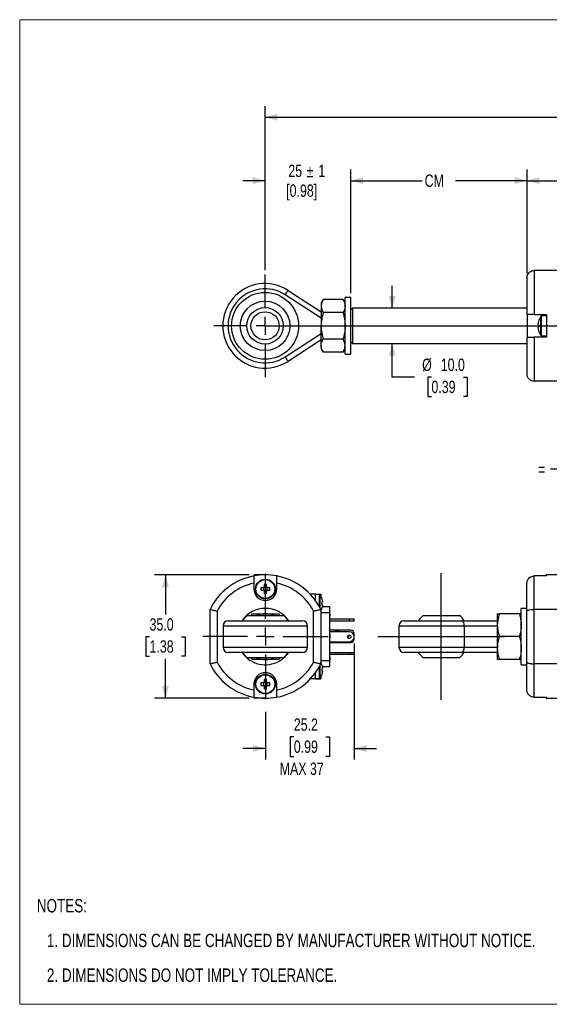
# Model space of a CAD drawing. Header units: millimetres. Extents: x 0 to 432, y 0 to 279.
# Tile 1 of 4: x 0 to 150, y 0 to 279. Entities that reach past the tile are written whole.
import ezdxf

# ---------------------------------------------------------------- set-up
doc = ezdxf.new("R2010")
doc.units = ezdxf.units.MM
doc.linetypes.add('CENTERX2', pattern=[20.32, 12.7, -2.54, 2.54, -2.54])
doc.layers.add('CENTER', color=40, linetype='CENTERX2')
doc.layers.add('DIMENSIONS', color=140, linetype='Continuous', lineweight=25)
doc.layers.add('TEXT', color=140, linetype='Continuous', lineweight=25)
doc.styles.add('SLDTEXTSTYLE0', font='TXT', dxfattribs={"width": 0.75})
doc.dimstyles.new('SLDDIMSTYLE0', dxfattribs={"dimtxt": 3.5, "dimasz": 3.5, "dimexe": 0, "dimexo": 0.0625, "dimgap": 0.875, "dimtad": 0, "dimtih": 1, "dimtoh": 1, "dimdec": 1, "dimrnd": 1e-09, "dimzin": 12, "dimdsep": 46, "dimtxsty": 'SLDTEXTSTYLE0', "dimsah": 1, "dimcen": 0.09, "dimadec": 0, "dimazin": 3, "dimtfac": 1, "dimtdec": 1, "dimtofl": 0, "dimtmove": 0, "dimatfit": 3, "dimfxl": 0, "dimfrac": 2, "dimtolj": 1, "dimtzin": 12, "dimarcsym": 0})
doc.dimstyles.new('SLDDIMSTYLE2', dxfattribs={"dimtxt": 3.5, "dimasz": 3.5, "dimexe": 0, "dimexo": 0.0625, "dimgap": 0.875, "dimtad": 0, "dimtih": 1, "dimtoh": 1, "dimdec": 1, "dimrnd": 1e-09, "dimzin": 4, "dimdsep": 46, "dimtxsty": 'SLDTEXTSTYLE0', "dimsah": 1, "dimcen": 0.09, "dimadec": 0, "dimazin": 1, "dimtfac": 1, "dimtdec": 1, "dimtmove": 0, "dimatfit": 0, "dimfxl": 0, "dimfrac": 2, "dimtolj": 1, "dimtzin": 12, "dimarcsym": 0})
doc.dimstyles.new('SLDDIMSTYLE4', dxfattribs={"dimtxt": 3.5, "dimasz": 3.5, "dimexe": 0, "dimexo": 0.0625, "dimgap": 0.875, "dimtad": 0, "dimtih": 1, "dimtoh": 1, "dimdec": 1, "dimrnd": 1e-09, "dimzin": 4, "dimdsep": 46, "dimtxsty": 'SLDTEXTSTYLE0', "dimsah": 1, "dimcen": 0.09, "dimadec": 0, "dimazin": 1, "dimtfac": 1, "dimtdec": 1, "dimtofl": 0, "dimtmove": 0, "dimatfit": 3, "dimfxl": 0, "dimfrac": 2, "dimtolj": 1, "dimtzin": 12, "dimarcsym": 0})
doc.dimstyles.new('SLDDIMSTYLE5', dxfattribs={"dimtxt": 3.5, "dimasz": 3.5, "dimexe": 0, "dimexo": 0.0625, "dimgap": 0.875, "dimtad": 0, "dimtih": 1, "dimtoh": 1, "dimdec": 1, "dimrnd": 1e-09, "dimzin": 12, "dimdsep": 46, "dimtxsty": 'SLDTEXTSTYLE0', "dimsah": 1, "dimcen": 0.09, "dimadec": 0, "dimazin": 3, "dimtfac": 1, "dimtdec": 1, "dimtmove": 0, "dimatfit": 0, "dimfxl": 0, "dimfrac": 2, "dimtolj": 1, "dimtzin": 12, "dimarcsym": 0})

# ---------------------------------------------------------------- blocks, each defined once
blk = doc.blocks.new('SW_NOTE_0_6')
at = {"layer": 'TEXT', "color": 0, "char_height": 3.81, "attachment_point": 1, "style": 'SLDTEXTSTYLE0'}
for s, insert in [('NOTES:', (0, 4.91)), ('1. DIMENSIONS CAN BE CHANGED BY MANUFACTURER WITHOUT NOTICE.', (2.86, -4.94)), ('2. DIMENSIONS DO NOT IMPLY TOLERANCE.', (2.86, -14.79))]:
    blk.add_mtext(s, dxfattribs=dict(at, insert=insert))
blk = doc.blocks.new('SW_BROKEN_VIEW_0')
at = {"color": 0}
for p, q in [((0, 0), (0, 35.99)), ((262.6, 36.15), (262.6, -0.17)), ((262.6, 30.22), (262.6, 5.77)), ((-17.99, 17.99), (17.99, 17.99)), ((244.44, 17.99), (280.76, 17.99)), ((262.6, 17.99), (257.55, -4.81)), ((262.6, 17.99), (267.66, -4.81))]:
    blk.add_line(p, q, dxfattribs=at)
blk = doc.blocks.new('_D_6')
at = {"layer": 'DIMENSIONS'}
for p, q in [((65.11, 121.85), (38.19, 121.85)), ((41.36, 121.85), (41.36, 110.64)), ((36.83, 104.32), (35.77, 104.32)), ((35.77, 104.32), (35.77, 98.77)), ((45.89, 104.32), (46.95, 104.32)), ((46.95, 104.32), (46.95, 98.77)), ((35.77, 98.77), (36.83, 98.77)), ((41.36, 86.85), (41.36, 98.05)), ((46.95, 98.77), (45.89, 98.77)), ((65.11, 86.85), (38.19, 86.85))]:
    blk.add_line(p, q, dxfattribs=at)
for points in [[(41.36, 121.85), (40.36, 118.35), (42.36, 118.35)], [(41.36, 86.85), (42.36, 90.35), (40.36, 90.35)]]:
    blk.add_solid(points, dxfattribs=at)
at = {"layer": 'DIMENSIONS', "char_height": 3.5, "attachment_point": 1, "style": 'SLDTEXTSTYLE0'}
for s, insert in [('35.0', (36.83, 109.54)), ('1.38', (36.83, 103.28))]:
    blk.add_mtext(s, dxfattribs=dict(at, insert=insert))
blk = doc.blocks.new('_D_7')
at = {"layer": 'DIMENSIONS'}
for p, q in [((94.88, 102.38), (94.88, 69.44)), ((69.68, 83.04), (69.68, 69.44)), ((77.75, 75.9), (76.68, 75.9)), ((76.68, 75.9), (76.68, 70.35)), ((86.8, 75.9), (87.87, 75.9)), ((87.87, 75.9), (87.87, 70.35)), ((69.68, 72.61), (63.33, 72.61)), ((76.68, 70.35), (77.75, 70.35)), ((87.87, 70.35), (86.8, 70.35)), ((94.88, 72.61), (101.23, 72.61))]:
    blk.add_line(p, q, dxfattribs=at)
for points in [[(69.68, 72.61), (66.18, 73.61), (66.18, 71.61)], [(94.88, 72.61), (98.38, 71.61), (98.38, 73.61)]]:
    blk.add_solid(points, dxfattribs=at)
at = {"layer": 'DIMENSIONS', "char_height": 3.5, "attachment_point": 1, "style": 'SLDTEXTSTYLE0'}
for s, insert in [('25.2', (77.75, 81.13)), ('0.99', (77.75, 74.86)), ('MAX 37', (73.75, 68.59))]:
    blk.add_mtext(s, dxfattribs=dict(at, insert=insert))
blk = doc.blocks.new('SW_CENTERMARKSYMBOL_0')
at = {"layer": 'CENTER', "color": 0}
for p, q in [((0, 5.08), (0, 20.04)), ((-5.08, 0), (-20.04, 0)), ((0, 0), (-2.54, 0)), ((0, 0), (0, 2.54)), ((0, 0), (0, -2.54)), ((0, 0), (2.54, 0)), ((5.08, 0), (20.04, 0)), ((0, -5.08), (0, -20.04))]:
    blk.add_line(p, q, dxfattribs=at)
blk = doc.blocks.new('SW_BROKEN_VIEW_1')
at = {"color": 0}
for p, q in [((313.69, 12), (316.56, 12)), ((0, 0), (167.85, 0)), ((90.26, 0), (90.26, -44.29)), ((93.6, 0), (93.6, -35.3)), ((97.2, 0), (97.2, -25.54)), ((180.55, 0), (313.69, 0)), ((252.1, -25.54), (252.1, 0)), ((256.47, -35.3), (256.47, 0)), ((261.09, -44.29), (261.09, 0)), ((316.56, -12), (313.69, -12))]:
    blk.add_line(p, q, dxfattribs=at)
blk = doc.blocks.new('_D_15')
at = {"layer": 'DIMENSIONS'}
for p, q in [((163.2, 155.95), (163.2, 148.63)), ((159.86, 151.81), (150.57, 151.81)), ((163.2, 151.81), (169.55, 151.81))]:
    blk.add_line(p, q, dxfattribs=at)
for points in [[(159.86, 151.81), (156.36, 152.81), (156.36, 150.81)], [(163.2, 151.81), (166.7, 150.81), (166.7, 152.81)]]:
    blk.add_solid(points, dxfattribs=at)
at = {"layer": 'DIMENSIONS', "insert": (147.03, 153.54), "char_height": 3.5, "attachment_point": 1, "style": 'SLDTEXTSTYLE0'}
blk.add_mtext('=', dxfattribs=at)
blk = doc.blocks.new('_D_18')
at = {"layer": 'DIMENSIONS'}
for p, q in [((93.9, 201.79), (93.9, 236.9)), ((143.9, 207.49), (143.9, 236.9)), ((93.9, 233.72), (114.15, 233.72)), ((143.9, 233.72), (123.65, 233.72))]:
    blk.add_line(p, q, dxfattribs=at)
for points in [[(93.9, 233.72), (97.4, 232.72), (97.4, 234.72)], [(143.9, 233.72), (140.4, 234.72), (140.4, 232.72)]]:
    blk.add_solid(points, dxfattribs=at)
at = {"layer": 'DIMENSIONS', "insert": (114.86, 235.46), "char_height": 3.5, "attachment_point": 1, "style": 'SLDTEXTSTYLE0'}
blk.add_mtext('CM', dxfattribs=at)
blk = doc.blocks.new('_D_19')
at = {"layer": 'DIMENSIONS'}
for p, q in [((69.6, 208.33), (69.6, 236.9)), ((93.9, 201.79), (93.9, 236.9)), ((69.6, 233.72), (63.25, 233.72)), ((93.9, 233.72), (100.25, 233.72))]:
    blk.add_line(p, q, dxfattribs=at)
for points in [[(69.6, 233.72), (66.1, 234.72), (66.1, 232.72)], [(93.9, 233.72), (97.4, 232.72), (97.4, 234.72)]]:
    blk.add_solid(points, dxfattribs=at)
at = {"layer": 'DIMENSIONS', "char_height": 3.5, "attachment_point": 1, "style": 'SLDTEXTSTYLE0'}
for s, insert in [('25', (76.2, 238.26)), ('%%p', (81.38, 238.21)), ('1', (84.71, 238.26)), ('[0.98]', (75.59, 232.65))]:
    blk.add_mtext(s, dxfattribs=dict(at, insert=insert))
blk = doc.blocks.new('_D_21')
at = {"layer": 'DIMENSIONS'}
for p, q in [((105.67, 197.52), (105.67, 203.87)), ((105.67, 177.99), (105.67, 187.52)), ((112.02, 177.99), (105.67, 177.99)), ((116.79, 177.99), (115.72, 177.99)), ((115.72, 177.99), (115.72, 172.44)), ((125.84, 177.99), (126.91, 177.99)), ((126.91, 177.99), (126.91, 172.44)), ((115.72, 172.44), (116.79, 172.44)), ((126.91, 172.44), (125.84, 172.44))]:
    blk.add_line(p, q, dxfattribs=at)
for points in [[(105.67, 197.52), (106.67, 201.02), (104.67, 201.02)], [(105.67, 187.52), (104.67, 184.02), (106.67, 184.02)]]:
    blk.add_solid(points, dxfattribs=at)
at = {"layer": 'DIMENSIONS', "char_height": 3.5, "attachment_point": 1, "style": 'SLDTEXTSTYLE0'}
for s, insert in [('%%c', (114.15, 183.22)), ('10.0', (119.43, 183.22)), ('0.39', (116.79, 176.95))]:
    blk.add_mtext(s, dxfattribs=dict(at, insert=insert))
blk = doc.blocks.new('_D_22')
at = {"layer": 'DIMENSIONS'}
for p, q in [((69.6, 208.33), (69.6, 254.9)), ((383.29, 208.33), (383.29, 254.9)), ((69.6, 251.72), (206.88, 251.72)), ((209.72, 251.7), (208.66, 251.7)), ((208.66, 251.7), (208.66, 246.14)), ((221.36, 251.7), (222.43, 251.7)), ((222.43, 251.7), (222.43, 246.14)), ((241.9, 251.72), (230.12, 251.72)), ((242.77, 253.47), (241.9, 251.72)), ((244.52, 249.97), (242.77, 253.47)), ((245.4, 251.72), (244.52, 249.97)), ((383.29, 251.72), (245.4, 251.72)), ((208.66, 246.14), (209.72, 246.14)), ((222.43, 246.14), (221.36, 246.14))]:
    blk.add_line(p, q, dxfattribs=at)
for points in [[(69.6, 251.72), (73.1, 250.72), (73.1, 252.72)], [(383.29, 251.72), (379.79, 252.72), (379.79, 250.72)]]:
    blk.add_solid(points, dxfattribs=at)
at = {"layer": 'DIMENSIONS', "char_height": 3.5, "attachment_point": 1, "style": 'SLDTEXTSTYLE0'}
for s, insert in [('%%p', (223.49, 256.92)), ('327.5', (209.72, 256.92)), ('12.89', (209.72, 250.65))]:
    blk.add_mtext(s, dxfattribs=dict(at, insert=insert))
blk = doc.blocks.new('_D_23')
at = {"layer": 'DIMENSIONS'}
for p, q in [((143.9, 207.49), (143.9, 236.9)), ((242.67, 235.47), (241.79, 233.72)), ((244.42, 231.97), (242.67, 235.47)), ((360.59, 206.49), (360.59, 236.9)), ((143.9, 233.72), (206.85, 233.72)), ((210.99, 233.7), (209.92, 233.7)), ((209.92, 233.7), (209.92, 228.14)), ((220.04, 233.7), (221.11, 233.7)), ((221.11, 233.7), (221.11, 228.14)), ((241.79, 233.72), (224.17, 233.72)), ((245.29, 233.72), (244.42, 231.97)), ((360.59, 233.72), (245.29, 233.72)), ((209.92, 228.14), (210.99, 228.14)), ((221.11, 228.14), (220.04, 228.14))]:
    blk.add_line(p, q, dxfattribs=at)
for points in [[(143.9, 233.72), (147.4, 232.72), (147.4, 234.72)], [(360.59, 233.72), (357.09, 234.72), (357.09, 232.72)]]:
    blk.add_solid(points, dxfattribs=at)
at = {"layer": 'DIMENSIONS', "char_height": 3.5, "attachment_point": 1, "style": 'SLDTEXTSTYLE0'}
for s, insert in [('230.5', (209.69, 238.92)), ('9.07', (210.99, 232.65))]:
    blk.add_mtext(s, dxfattribs=dict(at, insert=insert))
blk = doc.blocks.new('SW_CENTERMARKSYMBOL_1')
at = {"layer": 'CENTER', "color": 0}
for p, q in [((0, 5.08), (0, 14.54)), ((-5.08, 0), (-14.54, 0)), ((0, 0), (-2.54, 0)), ((0, 0), (0, 2.54)), ((0, 0), (0, -2.54)), ((0, 0), (2.54, 0)), ((5.08, 0), (14.54, 0)), ((0, -5.08), (0, -14.54))]:
    blk.add_line(p, q, dxfattribs=at)

msp = doc.modelspace()

# ---------------------------------------------------------------- linework, layer by layer
at = {"color": 7, "linetype": 'Continuous', "lineweight": 18}
for p, q in [((0, 0), (0, 279.4)), ((0, 279.4), (431.8, 279.4)), ((0, 0), (431.8, 0))]:
    msp.add_line(p, q, dxfattribs=at)
for p, q in [((145.89889, 208.22418), (145.89889, 195.77418)), ((155.3989, 208.22418), (145.89889, 208.22418)), ((143.8989, 195.77418), (143.8989, 206.22418)), ((85.49888, 194.73714), (75.30619, 201.33762)), ((76.12152, 202.59668), (85.49888, 196.52418)), ((86.07943, 200.02974), (85.49888, 199.02418)), ((85.49888, 199.02418), (85.49888, 198.15335)), ((91.71833, 200.02974), (86.07943, 200.02974)), ((92.29888, 199.02418), (91.71833, 200.02974)), ((93.89887, 200.52418), (92.29888, 200.52418)), ((92.29888, 188.66539), (92.29888, 200.52418)), ((93.89887, 188.66539), (93.89887, 200.52418)), ((85.49888, 198.15335), (85.49888, 192.52418)), ((91.71833, 196.27696), (86.07943, 196.27696)), ((94.39887, 197.52418), (93.89887, 197.02418)), ((143.8989, 197.52418), (94.39887, 197.52418)), ((94.39887, 197.5234), (94.39887, 187.52418)), ((145.89889, 195.77418), (143.8989, 195.77418)), ((143.8989, 195.77418), (143.8989, 189.27418)), ((145.89889, 195.77418), (149.39889, 195.77418)), ((149.39889, 195.77418), (149.39889, 189.27418)), ((147.04468, 192.89418), (147.04468, 193.08894)), ((147.18677, 192.89418), (147.04468, 192.89418)), ((147.77427, 192.52418), (147.77427, 195.1986)), ((149.39889, 195.32418), (148.0024, 195.32418)), ((148.0024, 192.52418), (148.0024, 195.32418)), ((75.30619, 183.71075), (85.49888, 190.31123)), ((85.49888, 186.89502), (85.49888, 192.52418)), ((147.04468, 191.95942), (147.04468, 192.15418)), ((147.04468, 192.15418), (147.18677, 192.15418)), ((147.77427, 189.84977), (147.77427, 192.52418)), ((148.0024, 189.72418), (148.0024, 192.52418)), ((85.49888, 188.52418), (76.12152, 182.45169)), ((91.71833, 188.77141), (86.07943, 188.77141)), ((92.29888, 184.52418), (92.29888, 188.66539)), ((93.89887, 184.52418), (93.89887, 188.66539)), ((93.89887, 188.02418), (94.39887, 187.52418)), ((94.39887, 187.52418), (143.8989, 187.52418)), ((143.8989, 178.82419), (143.8989, 189.27418)), ((143.8989, 189.27418), (145.89889, 189.27418)), ((145.89889, 189.27418), (145.89889, 176.82418)), ((149.39889, 189.27418), (145.89889, 189.27418)), ((148.0024, 189.72418), (149.39889, 189.72418)), ((85.49888, 186.89502), (85.49888, 186.02418)), ((85.49888, 186.02418), (86.07943, 185.01863)), ((91.71833, 185.01863), (86.07943, 185.01863)), ((91.71833, 185.01863), (92.29888, 186.02418)), ((92.29888, 184.52418), (93.89887, 184.52418)), ((155.3989, 176.82418), (145.89889, 176.82418)), ((145.87102, 121.54357), (145.87102, 112.07846)), ((149.37102, 121.54357), (145.87102, 121.54357)), ((155.37103, 121.848), (149.37102, 121.848)), ((149.37102, 121.848), (149.37102, 121.54357)), ((66.42709, 119.50344), (66.42709, 117.848)), ((69.11233, 118.218), (68.37075, 118.218)), ((68.37075, 117.478), (69.11233, 117.478)), ((69.1496, 118.218), (69.1496, 118.02378)), ((69.1496, 117.67222), (69.1496, 117.478)), ((69.30709, 119.15433), (69.30709, 118.41276)), ((69.50131, 118.37548), (69.30709, 118.37548)), ((70.04709, 118.37548), (69.85286, 118.37548)), ((70.04709, 118.41276), (70.04709, 119.15433)), ((70.20457, 118.02378), (70.20457, 118.218)), ((70.20457, 117.478), (70.20457, 117.67222)), ((70.98342, 118.218), (70.24185, 118.218)), ((70.24185, 117.478), (70.98342, 117.478)), ((72.92709, 117.848), (72.92709, 119.50344)), ((143.87103, 111.59783), (143.87103, 119.50344)), ((69.30709, 117.32052), (69.50131, 117.32052)), ((69.30709, 117.28324), (69.30709, 116.54167)), ((69.85286, 117.32052), (70.04709, 117.32052)), ((70.04709, 116.54167), (70.04709, 117.28324)), ((83.87709, 116.348), (82.41482, 116.348)), ((83.87709, 114.5759), (83.87709, 116.348)), ((83.87709, 116.348), (85.37708, 116.348)), ((84.98208, 116.248), (83.87709, 116.248)), ((84.98208, 116.248), (84.98208, 113.748)), ((85.17389, 116.15226), (85.17389, 113.748)), ((85.37708, 116.348), (85.37708, 115.85513)), ((53.97709, 96.61754), (53.97709, 112.07846)), ((84.98208, 113.748), (84.98208, 112.8337)), ((85.17389, 113.748), (85.17389, 112.47813)), ((85.37708, 112.07846), (85.37708, 96.61754)), ((85.92274, 114.118), (85.77509, 114.118)), ((85.77509, 113.378), (85.92274, 113.378)), ((85.77509, 112.54871), (85.79062, 112.54097)), ((85.85692, 112.848), (87.87709, 112.848)), ((85.92274, 114.29102), (85.92274, 114.118)), ((85.92274, 113.378), (85.92274, 113.20498)), ((87.87709, 112.848), (87.87709, 111.148)), ((143.87103, 112.348), (142.27104, 112.348)), ((142.27104, 96.348), (142.27104, 112.348)), ((155.37103, 112.07846), (145.87102, 112.07846)), ((145.87102, 112.07846), (145.87102, 96.61754)), ((55.97709, 111.59783), (55.97709, 97.09817)), ((64.50733, 110.348), (69.60521, 110.348)), ((65.63563, 110.348), (65.92431, 110.848)), ((69.60521, 110.348), (74.84684, 110.348)), ((73.42986, 110.848), (73.71854, 110.348)), ((83.37709, 97.09817), (83.37709, 111.59783)), ((85.37708, 111.148), (87.87709, 111.148)), ((87.87709, 111.148), (87.87709, 97.548)), ((88.07709, 110.79805), (87.87709, 110.79805)), ((88.07709, 110.67425), (87.87709, 110.67425)), ((88.07709, 110.25959), (87.87709, 110.25959)), ((87.87709, 109.348), (93.47709, 109.348)), ((88.07709, 110.67425), (88.07709, 110.79805)), ((93.47709, 109.348), (93.47709, 108.848)), ((93.47709, 109.348), (94.87709, 109.348)), ((94.87709, 108.848), (94.87709, 109.348)), ((114.40177, 110.348), (124.7408, 110.348)), ((135.47102, 110.848), (136.05159, 110.848)), ((135.47102, 110.848), (135.47102, 107.598)), ((141.69047, 110.848), (136.05159, 110.848)), ((142.27104, 110.848), (141.69047, 110.848)), ((143.87103, 97.09817), (143.87103, 111.59783)), ((57.67709, 107.348), (57.67709, 101.348)), ((81.67709, 107.348), (57.67709, 107.348)), ((59.17709, 108.848), (80.17709, 108.848)), ((81.67709, 101.348), (81.67709, 107.348)), ((87.87709, 108.848), (93.47709, 108.848)), ((93.47709, 108.848), (94.87709, 108.848)), ((107.57104, 107.348), (107.57104, 101.348)), ((126.09368, 107.348), (107.57104, 107.348)), ((109.07103, 108.848), (125.27835, 108.848)), ((125.27835, 108.848), (135.47102, 108.848)), ((126.09368, 107.348), (126.09368, 101.348)), ((135.47102, 107.348), (126.09368, 107.348)), ((135.47102, 107.598), (135.47102, 101.098)), ((93.87709, 106.148), (87.87709, 106.148)), ((93.47709, 105.698), (87.87709, 105.698)), ((88.07709, 104.94941), (87.87709, 104.94941)), ((88.07709, 104.87248), (87.87709, 104.87248)), ((88.07709, 104.4458), (87.87709, 104.4458)), ((88.07709, 104.0071), (87.87709, 104.0071)), ((88.07709, 103.98787), (87.87709, 103.98787)), ((94.87709, 103.648), (94.87709, 105.148)), ((141.69047, 104.348), (136.05159, 104.348)), ((57.67709, 101.348), (81.67709, 101.348)), ((87.87709, 102.898), (93.47709, 102.898)), ((87.87709, 102.648), (93.87709, 102.648)), ((107.57104, 101.348), (126.09368, 101.348)), ((126.09368, 101.348), (135.47102, 101.348)), ((135.47102, 101.098), (135.47102, 97.848)), ((80.17709, 99.848), (59.17709, 99.848)), ((74.84684, 98.348), (64.50733, 98.348)), ((65.63563, 98.348), (65.92431, 97.848)), ((73.71854, 98.348), (73.42986, 97.848)), ((87.87709, 99.848), (93.47709, 99.848)), ((87.87709, 99.348), (93.47709, 99.348)), ((88.07709, 98.60348), (87.87709, 98.60348)), ((88.07709, 98.58425), (87.87709, 98.58425)), ((88.07709, 98.12271), (87.87709, 98.12271)), ((93.47709, 99.848), (93.47709, 99.348)), ((93.47709, 99.848), (94.87709, 99.848)), ((93.47709, 99.348), (94.87709, 99.348)), ((94.87709, 99.348), (94.87709, 99.848)), ((125.27835, 99.848), (109.07103, 99.848)), ((124.74029, 98.348), (114.40128, 98.348)), ((135.47102, 99.848), (125.27835, 99.848)), ((136.05159, 97.848), (135.47102, 97.848)), ((141.69047, 97.848), (136.05159, 97.848)), ((141.69047, 97.848), (142.27104, 97.848)), ((84.98208, 95.8623), (84.98208, 94.948)), ((85.17389, 96.21787), (85.17389, 94.948)), ((85.37708, 97.548), (87.87709, 97.548)), ((85.92274, 95.318), (85.77509, 95.318)), ((85.85692, 95.848), (87.87709, 95.848)), ((85.92274, 95.49102), (85.92274, 95.318)), ((88.07709, 97.64194), (87.87709, 97.64194)), ((88.07709, 97.62271), (87.87709, 97.62271)), ((87.87709, 97.548), (87.87709, 95.848)), ((142.27104, 96.348), (143.87103, 96.348)), ((143.87103, 89.19256), (143.87103, 97.09817)), ((155.37103, 96.61754), (145.87102, 96.61754)), ((145.87102, 96.61754), (145.87102, 87.15243)), ((83.87709, 92.348), (82.41482, 92.348)), ((83.87709, 92.348), (83.87709, 94.1201)), ((83.87709, 92.448), (84.98208, 92.448)), ((83.87709, 92.348), (85.37708, 92.348)), ((84.98208, 94.948), (84.98208, 92.448)), ((85.17389, 94.948), (85.17389, 92.54374)), ((85.37708, 92.84087), (85.37708, 92.348)), ((85.77509, 94.578), (85.92274, 94.578)), ((85.79062, 93.74097), (85.77509, 93.74871)), ((85.92274, 94.578), (85.92274, 94.40498)), ((66.42709, 90.848), (66.42709, 89.19256)), ((69.11233, 91.218), (68.37075, 91.218)), ((68.37075, 90.478), (69.11233, 90.478)), ((69.1496, 91.218), (69.1496, 91.02378)), ((69.1496, 90.67222), (69.1496, 90.478)), ((69.30709, 92.15433), (69.30709, 91.41276)), ((69.50131, 91.37548), (69.30709, 91.37548)), ((69.30709, 90.32052), (69.50131, 90.32052)), ((69.30709, 90.28324), (69.30709, 89.54167)), ((70.04709, 91.37548), (69.85286, 91.37548)), ((69.85286, 90.32052), (70.04709, 90.32052)), ((70.04709, 91.41276), (70.04709, 92.15433)), ((70.04709, 89.54167), (70.04709, 90.28324)), ((70.20457, 91.02378), (70.20457, 91.218)), ((70.20457, 90.478), (70.20457, 90.67222)), ((70.98342, 91.218), (70.24185, 91.218)), ((70.24185, 90.478), (70.98342, 90.478)), ((72.92709, 89.19256), (72.92709, 90.848)), ((145.87102, 87.15243), (149.37102, 87.15243)), ((149.37102, 87.15243), (149.37102, 86.848)), ((149.37102, 86.848), (155.37103, 86.848))]:
    msp.add_line(p, q)
at = {"flags": 128}
for points in [[(75.30619, 201.33762), (75.46524, 201.58325), (75.61822, 201.81944), (75.75915, 202.03711), (75.88271, 202.22791), (75.98413, 202.38449), (76.05947, 202.50084), (76.10584, 202.57249), (76.12152, 202.59668)], [(147.18677, 191.21785), (147.1813, 191.21512), (147.17738, 191.21318), (147.17504, 191.21201), (147.17425, 191.21162)], [(75.30619, 183.71075), (75.46524, 183.46512), (75.61822, 183.22893), (75.75915, 183.01125), (75.88271, 182.82046), (75.98413, 182.66388), (76.05947, 182.54753), (76.10584, 182.47588), (76.12152, 182.45169)], [(85.77509, 114.94729), (85.78188, 114.95067), (85.78674, 114.9531), (85.78965, 114.95455), (85.79062, 114.95503)], [(64.50733, 110.348), (63.5571, 109.37515), (63.15969, 108.848)], [(114.40128, 110.348), (113.45105, 109.37515), (113.05365, 108.848)], [(126.09368, 107.348), (126.078, 107.64064), (126.03162, 107.92203), (125.95626, 108.18136), (125.85488, 108.40866), (125.73132, 108.5952), (125.59036, 108.73382), (125.43741, 108.81918), (125.27835, 108.848)], [(125.27835, 99.848), (125.43741, 99.87682), (125.59036, 99.96218), (125.73132, 100.1008), (125.85488, 100.28734), (125.95626, 100.51464), (126.03162, 100.77397), (126.078, 101.05536), (126.09368, 101.348)], [(63.15969, 99.848), (63.5571, 99.32085), (64.50733, 98.348)], [(113.05365, 99.848), (113.45105, 99.32085), (114.40128, 98.348)], [(85.77509, 96.14729), (85.78188, 96.15067), (85.78674, 96.1531), (85.78965, 96.15455), (85.79062, 96.15503)]]:
    msp.add_lwpolyline(points, dxfattribs=at)
for centre, radius in [((69.59889, 192.52419), 9.50001), ((69.59889, 192.52419), 7.02522), ((69.59888, 192.52419), 5.16976), ((69.59888, 192.52418), 4), ((69.67709, 117.848), 2.8), ((69.67709, 117.848), 2.67442), ((93.47709, 104.298), 0.5), ((69.67709, 90.848), 2.8), ((69.67709, 90.848), 2.67442)]:
    msp.add_circle(centre, radius)
for centre, radius, start, end in [((69.59888, 192.52418), 12, 57.0741084, 302.9258916), ((69.59888, 192.52418), 10.5, 57.0741379, 302.9258621), ((151.99812, 192.52428), 4.98552, 164.8108669, 173.4966671), ((151.99858, 192.52428), 4.99968, 147.6629581, 164.7808659), ((150.85605, 201.20941), 8.24085, 243.463119, 243.5603522), ((152.64839, 192.52418), 5.47414, 176.1243948, 183.8756052), ((148.00238, 195.05422), 0.26997, 89.9981061, 147.6676238), ((151.99811, 192.52409), 4.98551, 186.5033242, 195.1891351), ((151.99857, 192.52409), 4.99967, 195.2191197, 212.3370563), ((148.00238, 189.99415), 0.26997, 212.3321822, 270.0021328), ((69.67709, 104.348), 17.5, 100.7027797, 153.7850135), ((69.67709, 104.348), 17.5, 79.2972203, 100.7027797), ((69.67709, 104.348), 17.5, 26.2149865, 79.2972203), ((69.67709, 104.348), 15.5, 102.1034489, 152.1129008), ((69.67709, 117.848), 3.25, 180, 0), ((79.33922, 117.848), 10.97471, 178.0679709, 181.9320291), ((69.67709, 117.848), 0.67517, 123.2306279, 146.7693721), ((69.67709, 117.848), 0.67517, 213.2306279, 236.7693721), ((69.67709, 117.848), 0.556, 161.5697125, 198.4302875), ((69.67709, 117.848), 0.556, 138.2817896, 161.5697125), ((69.67709, 117.848), 0.556, 198.4302875, 221.7182104), ((69.67709, 117.848), 0.556, 131.7182104, 138.2817896), ((69.67709, 117.848), 0.556, 221.7182104, 228.2817896), ((69.67709, 108.18461), 10.97596, 88.0681911, 91.9318089), ((69.67709, 117.848), 0.556, 108.4302875, 131.7182104), ((69.67709, 117.848), 0.556, 228.2817896, 251.5697125), ((69.67709, 117.848), 0.556, 71.5697125, 108.4302875), ((69.67709, 117.848), 0.556, 48.2817896, 71.5697125), ((69.67709, 117.848), 0.556, 288.4302875, 311.7182104), ((69.67709, 117.848), 0.67517, 33.2306279, 56.7693721), ((69.67709, 117.848), 0.556, 41.7182104, 48.2817896), ((69.67709, 117.848), 0.67517, 303.2306279, 326.7693721), ((69.67709, 117.848), 0.556, 311.7182104, 318.2817896), ((69.67709, 117.848), 0.556, 18.4302875, 41.7182104), ((69.67709, 117.848), 0.556, 318.2817896, 341.5697125), ((69.67709, 117.848), 0.556, 341.5697125, 18.4302875), ((60.01495, 117.848), 10.97471, 358.0679709, 1.9320291), ((69.67709, 104.348), 15.5, 27.8870992, 77.8965511), ((69.67709, 127.50939), 10.97396, 268.0678386, 271.9321614), ((69.67709, 117.848), 0.556, 251.5697125, 288.4302875), ((84.98208, 116.008), 0.24, 36.9461269, 90), ((81.97709, 113.748), 4, 17.5632441, 36.9461269), ((81.97709, 113.748), 3.98285, 7.8360463, 17.5244473), ((69.67709, 104.348), 8, 34.2288663, 145.7711337), ((81.97709, 113.748), 4, 328.2116694, 342.4367559), ((81.37774, 113.748), 4.41289, 355.1903709, 4.8096291), ((81.97709, 113.748), 3.98285, 342.4755527, 352.1639537), ((69.67709, 104.348), 6.5, 90, 112.6198649), ((69.67709, 104.348), 6.5, 67.3801351, 90), ((69.67709, 104.348), 7.92, 34.6235355, 49.2509456), ((119.57206, 104.34894), 7.91862, 34.6221964, 49.2521618), ((59.17709, 107.348), 1.5, 90, 180), ((80.17709, 107.348), 1.5, 360, 90), ((109.07104, 107.34799), 1.50001, 90.0005573, 179.9996028), ((90.07709, 104.398), 1.5, 60.0735651, 119.9264349), ((90.07709, 104.398), 1.45, 63.7084447, 116.2915553), ((92.87709, 104.398), 0.5, 298.0026467, 43.0727089), ((93.47709, 104.298), 1.4, 270, 90), ((93.87709, 105.148), 1, 0, 90), ((93.87709, 103.648), 1, 270, 0), ((59.17709, 101.348), 1.5, 180, 270), ((80.17709, 101.348), 1.5, 270, 0), ((109.07104, 101.34801), 1.50001, 180.0003972, 269.9994427), ((69.67709, 104.348), 8, 214.2288663, 241.1610289), ((69.67709, 104.348), 8, 241.1610289, 325.7711337), ((69.67709, 104.348), 6.5, 247.3801351, 270), ((69.67709, 104.348), 6.5, 270, 292.6198649), ((69.67709, 104.348), 7.92, 310.7490544, 325.3764645), ((119.57149, 104.34757), 7.91938, 310.7485424, 325.3770993), ((69.67709, 104.348), 17.5, 206.2149865, 259.2972203), ((69.67709, 104.348), 15.5, 207.8870992, 257.8965511), ((69.67709, 104.348), 15.5, 282.1034489, 332.1129008), ((69.67709, 104.348), 17.5, 280.7027797, 333.7850135), ((81.97709, 94.948), 4, 17.5632441, 31.7883306), ((81.97709, 94.948), 3.98285, 7.8360463, 17.5244473), ((81.37774, 94.948), 4.41289, 355.1903709, 4.8096291), ((69.67709, 90.848), 3.25, 0, 180), ((84.98208, 92.688), 0.24, 270, 323.0538731), ((81.97709, 94.948), 4, 323.0538731, 342.4367559), ((81.97709, 94.948), 3.98285, 342.4755527, 352.1639537), ((79.33922, 90.848), 10.97471, 178.0679709, 181.9320291), ((69.67709, 90.848), 0.67517, 123.2306279, 146.7693721), ((69.67709, 90.848), 0.67517, 213.2306279, 236.7693721), ((69.67709, 90.848), 0.556, 161.5697125, 198.4302875), ((69.67709, 90.848), 0.556, 138.2817896, 161.5697125), ((69.67709, 90.848), 0.556, 198.4302875, 221.7182104), ((69.67709, 90.848), 0.556, 131.7182104, 138.2817896), ((69.67709, 90.848), 0.556, 221.7182104, 228.2817896), ((69.67709, 81.18661), 10.97396, 88.0678386, 91.9321614), ((69.67709, 90.848), 0.556, 108.4302875, 131.7182104), ((69.67709, 90.848), 0.556, 228.2817896, 251.5697125), ((69.67709, 100.51139), 10.97596, 268.0681911, 271.9318089), ((69.67709, 90.848), 0.556, 71.5697125, 108.4302875), ((69.67709, 90.848), 0.556, 251.5697125, 288.4302875), ((69.67709, 90.848), 0.556, 48.2817896, 71.5697125), ((69.67709, 90.848), 0.556, 288.4302875, 311.7182104), ((69.67709, 90.848), 0.67517, 33.2306279, 56.7693721), ((69.67709, 90.848), 0.556, 41.7182104, 48.2817896), ((69.67709, 90.848), 0.67517, 303.2306279, 326.7693721), ((69.67709, 90.848), 0.556, 311.7182104, 318.2817896), ((69.67709, 90.848), 0.556, 18.4302875, 41.7182104), ((69.67709, 90.848), 0.556, 318.2817896, 341.5697125), ((69.67709, 90.848), 0.556, 341.5697125, 18.4302875), ((60.01495, 90.848), 10.97471, 358.0679709, 1.9320291), ((69.67709, 104.348), 17.5, 259.2972203, 280.7027797)]:
    msp.add_arc(centre, radius, start, end)
for centre, major_axis, start_param, end_param in [((69.60812, 117.848), (0.49169, 0), 2.772178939, 3.511006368), ((69.67709, 117.91696), (0, 0.49169), 5.913771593, 6.652599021), ((69.74605, 117.848), (0.49169, 0), 5.913771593, 6.652599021), ((69.67709, 117.77904), (0, 0.49169), 2.772178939, 3.511006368), ((69.60812, 90.848), (0.49169, 0), 2.772178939, 3.511006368), ((69.67709, 90.91696), (0, 0.49169), 5.913771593, 6.652599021), ((69.67709, 90.77904), (0, 0.49169), 2.772178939, 3.511006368), ((69.74605, 90.848), (0.49169, 0), 5.913771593, 6.652599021)]:
    msp.add_ellipse(centre, major_axis=major_axis, ratio=0.990115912, start_param=start_param, end_param=end_param)
for points, knots in [([(143.8989, 206.22418), (143.89891, 206.22842), (143.89911, 206.39344), (143.94899, 206.78124), (144.19595, 207.34292), (144.6517, 207.83128), (145.23933, 208.16072), (145.67861, 208.20299), (145.89889, 208.22418)], [0, 0, 0, 0, 0.004057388, 0.158252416, 0.371102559, 0.580638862, 0.789707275, 1, 1, 1, 1]), ([(86.07943, 200.02974), (85.91733, 199.72995), (85.5997, 199.14252), (85.53202, 198.4785), (85.49888, 198.15335)], [0, 0, 0, 0, 0.510326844, 1, 1, 1, 1]), ([(91.71833, 200.02974), (91.88042, 199.72995), (92.19806, 199.14252), (92.26574, 198.4785), (92.29888, 198.15335)], [0, 0, 0, 0, 0.510326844, 1, 1, 1, 1]), ([(85.49888, 198.15335), (85.49956, 198.10888), (85.50476, 197.76788), (85.64277, 197.108), (85.93025, 196.56087), (86.07943, 196.27696)], [0, 0, 0, 0, 0.067299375, 0.5160264, 1, 1, 1, 1]), ([(86.07943, 196.27696), (85.91717, 195.66749), (85.58968, 194.43738), (85.52933, 193.16577), (85.49888, 192.52418)], [0, 0, 0, 0, 0.495457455, 1, 1, 1, 1]), ([(92.29888, 198.15335), (92.2982, 198.10888), (92.29299, 197.76788), (92.15499, 197.108), (91.8675, 196.56087), (91.71833, 196.27696)], [0, 0, 0, 0, 0.067299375, 0.5160264, 1, 1, 1, 1]), ([(91.71833, 196.27696), (91.88058, 195.66749), (92.20807, 194.43738), (92.26843, 193.16577), (92.29888, 192.52418)], [0, 0, 0, 0, 0.495457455, 1, 1, 1, 1]), ([(85.49888, 192.52418), (85.49957, 192.43525), (85.50482, 191.76163), (85.63163, 190.49153), (85.92925, 189.34827), (86.07943, 188.77141)], [0, 0, 0, 0, 0.070076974, 0.530778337, 1, 1, 1, 1]), ([(92.29888, 192.52418), (92.29818, 192.43525), (92.29294, 191.76163), (92.16613, 190.49153), (91.8685, 189.34827), (91.71833, 188.77141)], [0, 0, 0, 0, 0.070076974, 0.530778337, 1, 1, 1, 1]), ([(85.49888, 186.89502), (85.50815, 187.06667), (85.54393, 187.72931), (85.85152, 188.32788), (86.07943, 188.77141)], [0, 0, 0, 0, 0.259033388, 1, 1, 1, 1]), ([(92.29888, 186.89502), (92.28961, 187.06667), (92.25382, 187.72931), (91.94624, 188.32788), (91.71833, 188.77141)], [0, 0, 0, 0, 0.259033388, 1, 1, 1, 1]), ([(86.07943, 185.01863), (85.99188, 185.17463), (85.66808, 185.75158), (85.57025, 186.41268), (85.49888, 186.89502)], [0, 0, 0, 0, 0.270391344, 1, 1, 1, 1]), ([(91.71833, 185.01863), (91.80589, 185.17463), (92.12973, 185.75157), (92.22752, 186.41267), (92.29888, 186.89502)], [0, 0, 0, 0, 0.27039736, 1, 1, 1, 1]), ([(145.89889, 176.82418), (145.67861, 176.84538), (145.23933, 176.88765), (144.6517, 177.21709), (144.19595, 177.70545), (143.94899, 178.26712), (143.89911, 178.65493), (143.89891, 178.81995), (143.8989, 178.82419)], [0, 0, 0, 0, 0.210292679, 0.419361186, 0.628897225, 0.841747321, 0.995942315, 1, 1, 1, 1]), ([(66.42709, 121.54357), (66.42709, 121.52405), (66.42709, 121.4839), (66.42709, 121.16137), (66.42709, 120.66707), (66.42709, 120.08437), (66.42709, 119.68074), (66.42709, 119.50344)], [0, 0, 0, 0, 0.197675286, 0.406719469, 0.617655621, 0.832060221, 1, 1, 1, 1]), ([(72.92709, 119.50344), (72.92709, 119.52746), (72.92709, 119.78573), (72.92709, 120.27736), (72.92709, 120.88456), (72.92709, 121.32363), (72.92709, 121.52129), (72.92709, 121.53808), (72.92709, 121.54357)], [0, 0, 0, 0, 0.022801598, 0.245254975, 0.466210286, 0.683434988, 0.896516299, 1, 1, 1, 1]), ([(143.87103, 119.50344), (143.8713, 119.52746), (143.87414, 119.78573), (143.97698, 120.27736), (144.34382, 120.88456), (144.88661, 121.32363), (145.42834, 121.52129), (145.76196, 121.53808), (145.87102, 121.54357)], [0, 0, 0, 0, 0.022801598, 0.245254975, 0.466210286, 0.683434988, 0.896516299, 1, 1, 1, 1]), ([(69.26207, 118.218), (69.2536, 118.218), (69.20703, 118.218), (69.15788, 118.218), (69.11789, 118.218), (69.11233, 118.218)], [0, 0, 0, 0, 0.1606176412, 0.8832494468, 1, 1, 1, 1]), ([(69.11233, 117.478), (69.11789, 117.478), (69.15788, 117.478), (69.20703, 117.478), (69.2536, 117.478), (69.26207, 117.478)], [0, 0, 0, 0, 0.1167505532, 0.8393823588, 1, 1, 1, 1]), ([(69.30709, 118.41276), (69.30709, 118.4072), (69.30709, 118.3672), (69.30709, 118.31805), (69.30709, 118.27148), (69.30709, 118.26301)], [0, 0, 0, 0, 0.116750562, 0.839382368, 1, 1, 1, 1]), ([(69.30709, 117.43299), (69.30709, 117.42452), (69.30709, 117.37794), (69.30709, 117.3288), (69.30709, 117.2888), (69.30709, 117.28324)], [0, 0, 0, 0, 0.160617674, 0.883249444, 1, 1, 1, 1]), ([(70.04709, 118.26301), (70.04709, 118.27148), (70.04709, 118.31805), (70.04709, 118.3672), (70.04709, 118.4072), (70.04709, 118.41276)], [0, 0, 0, 0, 0.160617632, 0.883249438, 1, 1, 1, 1]), ([(70.04709, 117.28324), (70.04709, 117.2888), (70.04709, 117.3288), (70.04709, 117.37794), (70.04709, 117.42452), (70.04709, 117.43299)], [0, 0, 0, 0, 0.116750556, 0.839382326, 1, 1, 1, 1]), ([(70.24185, 118.218), (70.23628, 118.218), (70.19629, 118.218), (70.14714, 118.218), (70.10057, 118.218), (70.0921, 118.218)], [0, 0, 0, 0, 0.1167505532, 0.8393823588, 1, 1, 1, 1]), ([(70.0921, 117.478), (70.10057, 117.478), (70.14714, 117.478), (70.19629, 117.478), (70.23628, 117.478), (70.24185, 117.478)], [0, 0, 0, 0, 0.1606176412, 0.8832494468, 1, 1, 1, 1]), ([(53.97709, 112.07846), (53.99838, 112.07351), (54.04095, 112.06361), (54.37186, 111.98619), (54.86094, 111.87024), (55.42153, 111.73491), (55.80798, 111.6398), (55.97285, 111.59888), (55.97709, 111.59783)], [0, 0, 0, 0, 0.207458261, 0.41483287, 0.624507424, 0.839407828, 0.995878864, 1, 1, 1, 1]), ([(83.37709, 111.59783), (83.38132, 111.59888), (83.54619, 111.6398), (83.93264, 111.73491), (84.49323, 111.87024), (84.98231, 111.98619), (85.31322, 112.06361), (85.35579, 112.07351), (85.37708, 112.07846)], [0, 0, 0, 0, 0.0041211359, 0.1605921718, 0.3754925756, 0.58516713, 0.792541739, 1, 1, 1, 1]), ([(143.87103, 111.59783), (143.87104, 111.59888), (143.87125, 111.64421), (143.96488, 111.77888), (144.24844, 111.89058), (144.68348, 111.9982), (145.24481, 112.06473), (145.6546, 112.07371), (145.87102, 112.07846)], [0, 0, 0, 0, 0.001477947, 0.063745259, 0.207482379, 0.423216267, 0.695383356, 1, 1, 1, 1]), ([(65.92431, 110.848), (66.53378, 110.848), (67.76389, 110.848), (69.0355, 110.848), (69.67709, 110.848)], [0, 0, 0, 0, 0.495457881, 1, 1, 1, 1]), ([(69.67709, 110.848), (69.76602, 110.848), (70.43964, 110.848), (71.70974, 110.848), (72.853, 110.848), (73.42986, 110.848)], [0, 0, 0, 0, 0.070076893, 0.5307778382, 1, 1, 1, 1]), ([(88.07709, 110.25959), (88.07709, 110.35317), (88.07709, 110.52016), (88.07709, 110.6272), (88.07709, 110.67425)], [0, 0, 0, 0, 0.560427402, 1, 1, 1, 1]), ([(136.05159, 110.848), (135.96395, 110.57546), (135.62572, 109.52358), (135.53686, 108.4175), (135.47102, 107.598)], [0, 0, 0, 0, 0.259100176, 1, 1, 1, 1]), ([(141.69047, 110.848), (141.7781, 110.57546), (142.11631, 109.52357), (142.20519, 108.41749), (142.27104, 107.598)], [0, 0, 0, 0, 0.259099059, 1, 1, 1, 1]), ([(135.47102, 107.598), (135.47972, 107.30226), (135.51224, 106.19671), (135.82355, 105.12963), (136.05159, 104.348)], [0, 0, 0, 0, 0.2675012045, 1, 1, 1, 1]), ([(142.27104, 107.598), (142.26234, 107.30226), (142.22982, 106.19671), (141.91851, 105.12963), (141.69047, 104.348)], [0, 0, 0, 0, 0.2675012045, 1, 1, 1, 1]), ([(88.07709, 104.4458), (88.07709, 104.50532), (88.07709, 104.62426), (88.07709, 104.76874), (88.07709, 104.85607), (88.07709, 104.86701), (88.07709, 104.87248)], [0, 0, 0, 0, 0.280184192, 0.559854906, 0.779999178, 1, 1, 1, 1]), ([(88.07709, 104.0071), (88.07709, 104.02188), (88.07709, 104.0514), (88.07709, 104.16447), (88.07709, 104.30458), (88.07709, 104.3987), (88.07709, 104.4458)], [0, 0, 0, 0, 0.280253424, 0.559522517, 0.779592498, 1, 1, 1, 1]), ([(136.05159, 104.348), (135.88934, 103.82116), (135.56303, 102.76161), (135.50181, 101.65458), (135.47102, 101.098)], [0, 0, 0, 0, 0.497232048, 1, 1, 1, 1]), ([(141.69047, 104.348), (141.85272, 103.82116), (142.17903, 102.76161), (142.24025, 101.65458), (142.27104, 101.098)], [0, 0, 0, 0, 0.497232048, 1, 1, 1, 1]), ([(135.47102, 101.098), (135.47171, 101.02098), (135.47695, 100.4368), (135.60511, 99.33161), (135.90152, 98.34667), (136.05159, 97.848)], [0, 0, 0, 0, 0.0697477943, 0.5290139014, 1, 1, 1, 1]), ([(142.27104, 101.098), (142.27034, 101.02098), (142.26506, 100.4368), (142.13696, 99.33161), (141.84055, 98.34667), (141.69047, 97.848)], [0, 0, 0, 0, 0.0697478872, 0.5290136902, 1, 1, 1, 1]), ([(69.67709, 97.848), (69.58815, 97.848), (68.91453, 97.848), (67.64443, 97.848), (66.50117, 97.848), (65.92431, 97.848)], [0, 0, 0, 0, 0.070076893, 0.5307778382, 1, 1, 1, 1]), ([(73.42986, 97.848), (72.82039, 97.848), (71.59028, 97.848), (70.31867, 97.848), (69.67709, 97.848)], [0, 0, 0, 0, 0.4954578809, 1, 1, 1, 1]), ([(88.07709, 98.12271), (88.07709, 98.18816), (88.07709, 98.31874), (88.07709, 98.47501), (88.07709, 98.57036), (88.07709, 98.57962), (88.07709, 98.58425)], [0, 0, 0, 0, 0.280481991, 0.559643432, 0.779748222, 1, 1, 1, 1]), ([(88.07709, 97.64194), (88.07709, 97.65303), (88.07709, 97.67516), (88.07709, 97.80403), (88.07709, 97.96502), (88.07709, 98.0701), (88.07709, 98.12271)], [0, 0, 0, 0, 0.28023449, 0.558892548, 0.779131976, 1, 1, 1, 1]), ([(53.97709, 96.61754), (53.99838, 96.62249), (54.04095, 96.63239), (54.37186, 96.70981), (54.86094, 96.82576), (55.42153, 96.96109), (55.80798, 97.0562), (55.97285, 97.09712), (55.97709, 97.09817)], [0, 0, 0, 0, 0.207458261, 0.41483287, 0.624507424, 0.839407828, 0.995878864, 1, 1, 1, 1]), ([(83.37709, 97.09817), (83.38132, 97.09712), (83.54619, 97.0562), (83.93264, 96.96109), (84.49323, 96.82576), (84.98231, 96.70981), (85.31322, 96.63239), (85.35579, 96.62249), (85.37708, 96.61754)], [0, 0, 0, 0, 0.0041211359, 0.1605921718, 0.3754925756, 0.58516713, 0.792541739, 1, 1, 1, 1]), ([(143.87103, 97.09817), (143.87104, 97.09712), (143.87125, 97.05179), (143.96488, 96.91712), (144.24844, 96.80542), (144.68348, 96.6978), (145.24481, 96.63127), (145.6546, 96.62229), (145.87102, 96.61754)], [0, 0, 0, 0, 0.001477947, 0.063745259, 0.207482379, 0.423216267, 0.695383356, 1, 1, 1, 1]), ([(69.26207, 91.218), (69.2536, 91.218), (69.20703, 91.218), (69.15788, 91.218), (69.11789, 91.218), (69.11233, 91.218)], [0, 0, 0, 0, 0.1606176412, 0.8832494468, 1, 1, 1, 1]), ([(69.11233, 90.478), (69.11789, 90.478), (69.15788, 90.478), (69.20703, 90.478), (69.2536, 90.478), (69.26207, 90.478)], [0, 0, 0, 0, 0.1167505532, 0.8393823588, 1, 1, 1, 1]), ([(69.30709, 91.41276), (69.30709, 91.4072), (69.30709, 91.3672), (69.30709, 91.31806), (69.30709, 91.27148), (69.30709, 91.26301)], [0, 0, 0, 0, 0.116750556, 0.839382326, 1, 1, 1, 1]), ([(69.30709, 90.43299), (69.30709, 90.42452), (69.30709, 90.37795), (69.30709, 90.3288), (69.30709, 90.2888), (69.30709, 90.28324)], [0, 0, 0, 0, 0.160617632, 0.883249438, 1, 1, 1, 1]), ([(70.04709, 91.26301), (70.04709, 91.27148), (70.04709, 91.31806), (70.04709, 91.3672), (70.04709, 91.4072), (70.04709, 91.41276)], [0, 0, 0, 0, 0.160617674, 0.883249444, 1, 1, 1, 1]), ([(70.04709, 90.28324), (70.04709, 90.2888), (70.04709, 90.3288), (70.04709, 90.37795), (70.04709, 90.42452), (70.04709, 90.43299)], [0, 0, 0, 0, 0.116750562, 0.839382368, 1, 1, 1, 1]), ([(70.24185, 91.218), (70.23628, 91.218), (70.19629, 91.218), (70.14714, 91.218), (70.10057, 91.218), (70.0921, 91.218)], [0, 0, 0, 0, 0.1167505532, 0.8393823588, 1, 1, 1, 1]), ([(70.0921, 90.478), (70.10057, 90.478), (70.14714, 90.478), (70.19629, 90.478), (70.23628, 90.478), (70.24185, 90.478)], [0, 0, 0, 0, 0.1606176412, 0.8832494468, 1, 1, 1, 1]), ([(66.42709, 89.19256), (66.42709, 88.97339), (66.42709, 88.52011), (66.42709, 87.97764), (66.42709, 87.54051), (66.42709, 87.23834), (66.42709, 87.15348), (66.42709, 87.15247), (66.42709, 87.15243)], [0, 0, 0, 0, 0.207251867, 0.428637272, 0.570287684, 0.780959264, 0.991705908, 1, 1, 1, 1]), ([(72.92709, 87.15243), (72.92709, 87.15723), (72.92709, 87.17237), (72.92709, 87.32629), (72.92709, 87.64923), (72.92709, 88.10329), (72.92709, 88.67317), (72.92709, 89.04677), (72.92709, 89.19256)], [0, 0, 0, 0, 0.096826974, 0.305553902, 0.430145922, 0.646077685, 0.861888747, 1, 1, 1, 1]), ([(145.87102, 87.15243), (145.76892, 87.15723), (145.44672, 87.17237), (145.0075, 87.32629), (144.52407, 87.64923), (144.13576, 88.10329), (143.90338, 88.67317), (143.88011, 89.04677), (143.87103, 89.19256)], [0, 0, 0, 0, 0.096826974, 0.305553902, 0.430145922, 0.646077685, 0.861888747, 1, 1, 1, 1])]:
    msp.add_open_spline(points, degree=3, knots=knots)
at = {"layer": 'DIMENSIONS'}
for p, q in [((69.67709, 121.848), (66.3805, 121.848)), ((69.67709, 86.848), (66.3805, 86.848))]:
    msp.add_line(p, q, dxfattribs=at)

# ---------------------------------------------------------------- block references
at = {"color": 7, "linetype": 'Continuous'}
for name, p in [('SW_BROKEN_VIEW_1', (69.5989, 192.52418)), ('SW_BROKEN_VIEW_0', (119.57103, 86.35531))]:
    msp.add_blockref(name, p, dxfattribs=at)
at = {"layer": 'CENTER'}
for name, p in [('SW_CENTERMARKSYMBOL_1', (69.5989, 192.52418)), ('SW_CENTERMARKSYMBOL_0', (69.67709, 104.348))]:
    msp.add_blockref(name, p, dxfattribs=at)
at = {"layer": 'TEXT'}
msp.add_blockref('SW_NOTE_0_6', (4.85591, 24.97303), dxfattribs=at)

# ---------------------------------------------------------------- dimensions: what is measured, and where the dimension line sits
at = {"layer": 'DIMENSIONS'}
for base, p1, p2, text, dimstyle, picture, middle in [((69.59889, 251.72418), (383.2881, 207.06418), (69.59889, 207.06418), '327.5%%p  ', 'SLDDIMSTYLE0', '_D_22', (218.50175, 251.72418)), ((69.59889, 233.72418), (93.89889, 200.52418), (69.59889, 207.06418), '25%%p1\\P[0.98]', 'SLDDIMSTYLE5', '_D_19', (81.74889, 233.72418)), ((143.89889, 233.72418), (360.5881, 205.22418), (143.89889, 206.22418), '230.5', 'SLDDIMSTYLE0', '_D_23', (215.51292, 233.72418)), ((143.89889, 233.72418), (93.89889, 200.52418), (143.89889, 206.22418), 'CM', 'SLDDIMSTYLE0', '_D_18', (118.89889, 233.72418)), ((159.86231, 151.80961), (163.20187, 157.22044), (159.86231, 148.22934), '=', 'SLDDIMSTYLE5', '_D_15', (148.44179, 151.80961)), ((94.87709, 72.61111), (69.67709, 84.308), (94.87709, 103.648), '<>\\PMAX 37', 'SLDDIMSTYLE5', '_D_7', (82.27709, 72.61111))]:
    dim = msp.add_linear_dim(base=base, p1=p1, p2=p2, text=text, dimstyle=dimstyle, dxfattribs=at)
    dim.commit()
    dim.dimension.update_dxf_attribs({"geometry": picture, "text_midpoint": middle, "dimtype": 160})
dim = msp.add_linear_dim(base=(105.67222, 187.52418), p1=(94.39889, 197.52418), p2=(94.39889, 187.52418), angle=90, text='%%c<>', dimstyle='SLDDIMSTYLE2', dxfattribs=at)
dim.commit()
dim.dimension.update_dxf_attribs({"geometry": '_D_21', "text_midpoint": (105.67222, 177.99307), "dimtype": 160})
dim = msp.add_linear_dim(base=(41.36019, 86.848), p1=(66.3805, 121.848), p2=(66.3805, 86.848), angle=90, dimstyle='SLDDIMSTYLE4', dxfattribs=at)
dim.commit()
dim.dimension.update_dxf_attribs({"geometry": '_D_6', "text_midpoint": (41.36019, 104.348), "dimtype": 160})

doc.saveas('drawing.dxf')
